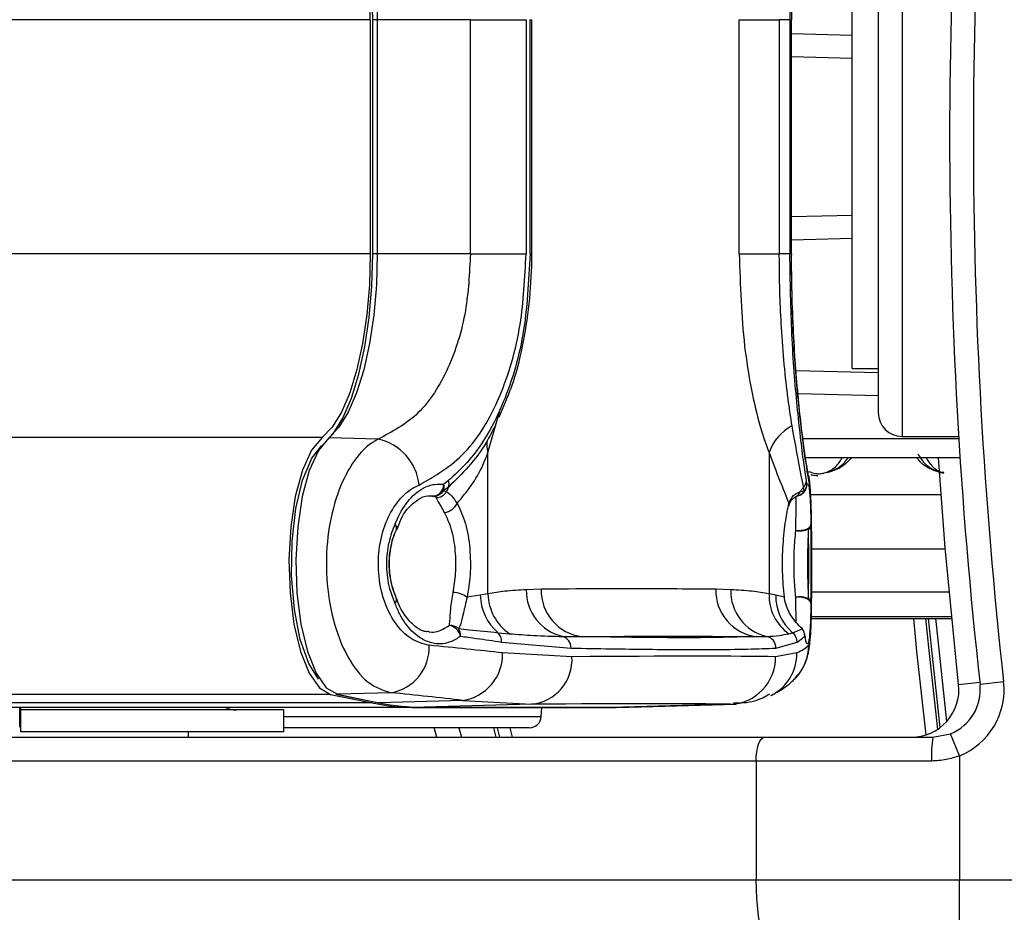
# Model space of a CAD drawing. Header units: millimetres. Extents: x 20 to 26560, y 40 to 18133.
# Tile 59 of 97: x 8870 to 8953, y 13199 to 13274. Entities that reach past the tile are written whole.
import ezdxf

# ---------------------------------------------------------------- set-up
doc = ezdxf.new("R2010")
doc.units = ezdxf.units.MM
doc.header["$LTSCALE"] = 2
doc.layers.add('COMPONENT_GEOMETRY', color=7, linetype='Continuous')
doc.styles.add('SLDTEXTSTYLE0', font='TXT', dxfattribs={"width": 0.75})
doc.dimstyles.new('SLDDIMSTYLE0', dxfattribs={"dimtxt": 150, "dimasz": 6.604, "dimexe": 0, "dimexo": 0.0625, "dimgap": 37.5, "dimtad": 0, "dimtih": 1, "dimtoh": 1, "dimdec": 1, "dimrnd": 1e-09, "dimzin": 12, "dimdsep": 46, "dimtxsty": 'SLDTEXTSTYLE0', "dimsah": 1, "dimcen": 0.09, "dimadec": 0, "dimazin": 3, "dimtfac": 1, "dimtdec": 1, "dimtofl": 0, "dimtmove": 0, "dimatfit": 3, "dimfxl": 1, "dimfrac": 2, "dimtolj": 1, "dimtzin": 12, "dimarcsym": 0})
doc.dimstyles.new('SLDDIMSTYLE1', dxfattribs={"dimtxt": 150, "dimasz": 6.604, "dimexe": 0, "dimexo": 0.0625, "dimgap": 37.5, "dimtad": 0, "dimtih": 1, "dimtoh": 1, "dimdec": 0, "dimrnd": 1e-09, "dimzin": 12, "dimdsep": 46, "dimtxsty": 'SLDTEXTSTYLE0', "dimsah": 1, "dimcen": 0.09, "dimadec": 0, "dimazin": 3, "dimtfac": 1, "dimtdec": 0, "dimtofl": 0, "dimtmove": 0, "dimatfit": 3, "dimfxl": 1, "dimfrac": 2, "dimtolj": 1, "dimtzin": 12, "dimarcsym": 0})

# ---------------------------------------------------------------- blocks, each defined once
blk = doc.blocks.new('_D')
at = {"layer": 'COMPONENT_GEOMETRY', "color": 7}
for p, q in [((1221.17, 13261.892), (1221.17, 8705.454)), ((9098.46, 12624.404), (9098.46, 8705.454)), ((4748.878, 8927.846), (4703.174, 8927.846)), ((4703.174, 8927.846), (4703.174, 8689.721)), ((5570.753, 8927.846), (5616.456, 8927.846)), ((5616.456, 8927.846), (5616.456, 8689.721)), ((1221.17, 8711.804), (4627.031, 8711.804)), ((9098.46, 8711.804), (5692.599, 8711.804)), ((4703.174, 8689.721), (4748.878, 8689.721)), ((5616.456, 8689.721), (5570.753, 8689.721))]:
    blk.add_line(p, q, dxfattribs=at)
for points in [[(1221.17, 8711.804), (1227.774, 8710.788), (1227.774, 8712.82)], [(9098.46, 8711.804), (9091.856, 8712.82), (9091.856, 8710.788)]]:
    blk.add_solid(points, dxfattribs=at)
at = {"layer": 'COMPONENT_GEOMETRY', "color": 7, "char_height": 150, "attachment_point": 1, "style": 'SLDTEXTSTYLE0'}
for s, insert in [('12\'11.06"', (4748.878, 8883.081)), ('3938.6mm', (4667.523, 8658.654))]:
    blk.add_mtext(s, dxfattribs=dict(at, insert=insert))
blk = doc.blocks.new('_D_1')
at = {"layer": 'COMPONENT_GEOMETRY', "color": 7}
for p, q in [((8687.523, 18132.791), (8641.82, 18132.791)), ((8641.82, 18132.791), (8641.82, 17894.666)), ((9509.398, 18132.791), (9555.101, 18132.791)), ((9555.101, 18132.791), (9555.101, 17894.666)), ((1221.17, 13266.972), (1221.17, 17923.099)), ((16975.751, 13266.972), (16975.751, 17923.099)), ((1221.17, 17916.749), (8565.677, 17916.749)), ((16975.751, 17916.749), (9631.244, 17916.749)), ((8641.82, 17894.666), (8687.523, 17894.666)), ((9555.101, 17894.666), (9509.398, 17894.666))]:
    blk.add_line(p, q, dxfattribs=at)
for points in [[(1221.17, 17916.749), (1227.774, 17915.733), (1227.774, 17917.765)], [(16975.751, 17916.749), (16969.147, 17917.765), (16969.147, 17915.733)]]:
    blk.add_solid(points, dxfattribs=at)
at = {"layer": 'COMPONENT_GEOMETRY', "color": 7, "char_height": 150, "attachment_point": 1, "style": 'SLDTEXTSTYLE0'}
for s, insert in [('25\'10.13"', (8687.523, 18088.026)), ('7877mm', (8689.294, 17863.599))]:
    blk.add_mtext(s, dxfattribs=dict(at, insert=insert))

msp = doc.modelspace()

# ---------------------------------------------------------------- linework, layer by layer
at = {"color": 8, "linetype": 'Continuous', "lineweight": 25}
for p, q in [((8944.06, 13289.632), (8944.06, 13239.232)), ((8899.35, 13274.28), (8829.57, 13274.28)), ((8899.934, 13274.28), (8899.525, 13274.28)), ((8934.771, 13274.28), (8934.729, 13274.28)), ((8934.772, 13273.123), (8939.86, 13272.99)), ((8939.86, 13255.874), (8934.772, 13255.741)), ((8899.35, 13254.585), (8829.57, 13254.585)), ((8899.934, 13254.585), (8899.525, 13254.585)), ((8935.15, 13244.789), (8942.06, 13244.609)), ((8909.247, 13237.871), (8910.286, 13241.58)), ((8895.296, 13239.132), (7110.667, 13239.132)), ((8936.364, 13234.356), (8947.349, 13234.356)), ((8936.442, 13229.781), (8947.706, 13229.781)), ((8936.436, 13226.171), (8948.024, 13226.171)), ((8936.406, 13223.917), (8948.238, 13223.917)), ((8948.224, 13224.061), (8936.409, 13224.061)), ((8948.818, 13218.375), (8950.596, 13218.573)), ((8896.009, 13217.535), (7125.246, 13217.535)), ((8929.605, 13216.699), (8929.883, 13216.75)), ((8892.078, 13215.68), (8913.729, 13215.68)), ((8909.698, 13214.732), (8909.91, 13213.932)), ((8910.249, 13213.932), (8910.036, 13214.732)), ((8911.071, 13214.732), (8911.285, 13213.932))]:
    msp.add_line(p, q, dxfattribs=at)
at = {"color": 7, "linetype": 'Continuous', "lineweight": 25}
for p, q in [((8942.06, 13287.632), (8942.06, 13241.232)), ((8939.86, 13244.932), (8939.86, 13283.932)), ((8934.783, 13274.279), (8934.785, 13275.092)), ((8899.35, 13274.28), (8899.35, 13254.585)), ((8899.525, 13274.28), (8899.525, 13254.585)), ((8907.768, 13274.28), (8899.934, 13274.28)), ((8899.934, 13274.28), (8899.934, 13254.585)), ((8907.768, 13274.28), (8912.444, 13274.28)), ((8907.768, 13254.585), (8907.768, 13274.28)), ((8912.444, 13274.28), (8912.444, 13254.585)), ((8912.784, 13254.585), (8912.784, 13274.28)), ((8912.784, 13274.28), (8912.93, 13274.28)), ((8912.93, 13254.585), (8912.93, 13274.28)), ((8930.376, 13254.585), (8930.376, 13274.28)), ((8930.376, 13274.28), (8933.742, 13274.28)), ((8933.742, 13274.28), (8933.742, 13254.585)), ((8934.633, 13274.28), (8933.742, 13274.28)), ((8934.633, 13274.28), (8934.633, 13254.585)), ((8934.729, 13254.585), (8934.729, 13274.28)), ((8934.772, 13254.585), (8934.772, 13274.28)), ((8939.86, 13271.013), (8934.772, 13271.146)), ((8934.772, 13257.718), (8939.86, 13257.851)), ((8907.768, 13254.585), (8899.934, 13254.585)), ((8907.768, 13254.585), (8912.444, 13254.585)), ((8912.784, 13254.585), (8912.93, 13254.585)), ((8930.376, 13254.585), (8933.742, 13254.585)), ((8934.633, 13254.585), (8933.742, 13254.585)), ((8934.772, 13254.585), (8934.729, 13254.585)), ((8939.86, 13244.932), (8942.06, 13244.932)), ((8942.06, 13242.631), (8935.317, 13242.808)), ((8910.195, 13240.844), (8910.739, 13242.191)), ((8900.016, 13239.005), (8895.876, 13239.116)), ((8944.06, 13239.232), (8948.824, 13239.232)), ((8948.837, 13239.032), (8935.626, 13239.032)), ((8909.247, 13226.001), (8909.247, 13237.871)), ((8932.877, 13237.871), (8932.877, 13226.001)), ((8948.938, 13237.432), (8935.859, 13237.432)), ((8905.933, 13235.522), (8905.531, 13235.207)), ((8936.068, 13235.207), (8936.019, 13235.523)), ((8904.714, 13234.212), (8904.316, 13234.207)), ((8904.882, 13234.084), (8904.714, 13234.212)), ((8905.915, 13234.963), (8905.509, 13234.65)), ((8905.509, 13234.65), (8905.766, 13234.591)), ((8935.503, 13234.591), (8935.845, 13234.65)), ((8935.845, 13234.65), (8935.783, 13234.963)), ((8901.616, 13231.426), (8901.886, 13232.17)), ((8901.566, 13231.452), (8901.554, 13231.4)), ((8908.6, 13225.871), (8907.488, 13225.698)), ((8909.247, 13226.001), (8908.6, 13225.871)), ((8913.722, 13226.377), (8912.463, 13226.334)), ((8929.66, 13226.334), (8928.401, 13226.377)), ((8933.449, 13225.871), (8932.877, 13226.001)), ((8934.167, 13225.698), (8933.449, 13225.871)), ((8901.569, 13225.556), (8901.557, 13225.608)), ((8936.406, 13223.916), (8948.238, 13223.916)), ((8910.094, 13222.725), (8911.063, 13222.637)), ((8934.534, 13222.637), (8934.856, 13222.725)), ((8910.383, 13221.939), (8916.229, 13221.428)), ((8933.462, 13221.428), (8935.246, 13221.939)), ((8916.307, 13220.698), (8910.477, 13221.023)), ((8935.225, 13221.023), (8933.432, 13220.698)), ((8952.606, 13218.596), (8950.618, 13218.375)), ((8901.095, 13217.676), (8896.588, 13217.551)), ((8899.496, 13216.822), (7429.561, 13216.822)), ((8896.009, 13217.535), (8899.496, 13216.822)), ((8896.468, 13217.561), (8899.954, 13216.848)), ((8896.588, 13217.551), (8900.075, 13216.838)), ((8907.122, 13217.034), (8900.075, 13216.838)), ((8907.122, 13217.034), (8912.903, 13216.699)), ((8903.314, 13216.432), (7451.502, 13216.432)), ((8869.873, 13214.78), (8869.873, 13216.432)), ((8892.078, 13216.232), (8869.973, 13216.232)), ((8869.973, 13214.382), (8869.973, 13216.232)), ((8892.078, 13214.382), (8892.078, 13216.232)), ((8903.314, 13216.432), (8920.016, 13216.432)), ((8903.878, 13216.448), (8920.579, 13216.448)), ((8903.878, 13216.448), (8903.893, 13216.448)), ((8912.903, 13216.699), (8903.893, 13216.448)), ((8903.893, 13216.448), (8920.594, 13216.448)), ((8913.729, 13215.68), (8913.769, 13216.432)), ((8920.579, 13216.448), (8920.594, 13216.448)), ((8929.605, 13216.699), (8920.594, 13216.448)), ((8921.116, 13216.456), (8930.126, 13216.707)), ((8869.873, 13214.78), (8869.973, 13214.937)), ((8892.078, 13214.382), (8869.973, 13214.382)), ((8884.078, 13213.932), (8884.078, 13214.382)), ((8884.078, 13213.932), (8884.078, 13214.382)), ((8912.731, 13214.732), (8892.078, 13214.732)), ((8904.941, 13213.932), (8904.734, 13214.732)), ((8906.8, 13214.732), (8907.009, 13213.932)), ((8909.697, 13214.732), (8909.91, 13213.932)), ((8847.661, 13213.932), (8932.477, 13213.932)), ((8932.477, 13213.932), (8946.642, 13213.932)), ((8946.642, 13213.932), (8948.144, 13214.224)), ((8948.894, 13212.371), (8948.144, 13214.224)), ((8931.793, 13211.932), (8846.977, 13211.932)), ((8931.793, 13211.932), (8931.793, 13201.932)), ((8946.549, 13211.932), (8931.793, 13211.932)), ((8948.894, 13212.371), (8948.894, 13201.932)), ((8846.977, 13201.932), (8931.793, 13201.932)), ((8931.793, 13201.932), (8948.894, 13201.932)), ((8948.894, 13193.932), (8948.894, 13201.932)), ((8948.894, 13201.932), (8968.71, 13201.932))]:
    msp.add_line(p, q, dxfattribs=at)
at = {"color": 7, "linetype": 'Continuous', "lineweight": 25, "flags": 128}
for points in [[(8899.35, 13274.28), (8899.277, 13276.885), (8899.06, 13279.421), (8898.704, 13281.819), (8898.22, 13284.017), (8897.62, 13285.954), (8896.919, 13287.58), (8896.138, 13288.851), (8895.296, 13289.732)], [(8899.561, 13274.28), (8899.485, 13276.985), (8899.26, 13279.619), (8898.89, 13282.11), (8898.387, 13284.392), (8897.764, 13286.404), (8897.037, 13288.092), (8896.225, 13289.412), (8895.351, 13290.327)], [(8895.876, 13289.748), (8896.719, 13288.865), (8897.501, 13287.593), (8898.202, 13285.966), (8898.803, 13284.027), (8899.288, 13281.827), (8899.644, 13279.426), (8899.861, 13276.888), (8899.934, 13274.28)], [(8899.35, 13254.585), (8899.277, 13251.979), (8899.06, 13249.443), (8898.704, 13247.045), (8898.22, 13244.847), (8897.62, 13242.91), (8896.919, 13241.284), (8896.138, 13240.013), (8895.296, 13239.132)], [(8895.351, 13238.537), (8896.225, 13239.453), (8897.037, 13240.772), (8897.764, 13242.461), (8898.387, 13244.473), (8898.89, 13246.754), (8899.26, 13249.245), (8899.485, 13251.879), (8899.561, 13254.585)], [(8899.934, 13254.585), (8899.861, 13251.977), (8899.644, 13249.438), (8899.288, 13247.037), (8898.803, 13244.838), (8898.202, 13242.898), (8897.501, 13241.271), (8896.719, 13239.999), (8895.876, 13239.116)], [(8895.296, 13239.132), (8894.41, 13238.067), (8893.644, 13236.381), (8893.049, 13234.185), (8892.663, 13231.621), (8892.511, 13228.854), (8892.603, 13226.065), (8892.933, 13223.435), (8893.48, 13221.133), (8894.208, 13219.311), (8895.069, 13218.085), (8896.009, 13217.535)], [(8895.876, 13239.116), (8894.991, 13238.053), (8894.226, 13236.37), (8893.632, 13234.177), (8893.247, 13231.616), (8893.095, 13228.854), (8893.187, 13226.069), (8893.516, 13223.442), (8894.062, 13221.144), (8894.789, 13219.324), (8895.65, 13218.1), (8896.588, 13217.551)], [(8895.005, 13218.806), (8894.174, 13220.128), (8893.461, 13222.157), (8892.969, 13224.683), (8892.736, 13227.51), (8892.78, 13230.415), (8893.098, 13233.171), (8893.665, 13235.56), (8894.436, 13237.397), (8895.265, 13238.466)], [(8948.818, 13218.375), (8947.7, 13229.858), (8947.138, 13237.432)], [(8936.197, 13235.943), (8936.214, 13235.852), (8936.273, 13235.143)], [(8936.398, 13231.811), (8936.367, 13231.696), (8936.286, 13231.587), (8936.159, 13231.489), (8935.992, 13231.408), (8935.795, 13231.347), (8935.577, 13231.311), (8935.351, 13231.301), (8935.126, 13231.317)], [(8936.398, 13225.204), (8936.367, 13225.32), (8936.286, 13225.429), (8936.159, 13225.527), (8935.992, 13225.608), (8935.795, 13225.668), (8935.577, 13225.705), (8935.351, 13225.715), (8935.126, 13225.699)], [(8946.045, 13223.916), (8946.311, 13221.232), (8947.045, 13214.593)], [(8935.655, 13223.066), (8935.604, 13223.131), (8935.563, 13223.173)], [(8935.883, 13222.437), (8935.874, 13222.598), (8935.87, 13222.617)], [(8896.468, 13217.561), (8896.476, 13217.56), (8896.588, 13217.551)], [(8899.954, 13216.848), (8899.963, 13216.847), (8900.075, 13216.838)], [(8920.827, 13216.45), (8920.493, 13216.438), (8920.016, 13216.432)], [(8920.594, 13216.448), (8921.072, 13216.454), (8921.116, 13216.456)], [(8931.793, 13211.932), (8931.806, 13212.322), (8931.845, 13212.697), (8931.908, 13213.043), (8931.994, 13213.346), (8932.097, 13213.595), (8932.215, 13213.78), (8932.344, 13213.894), (8932.477, 13213.932)], [(8934.529, 13193.932), (8933.996, 13194.086), (8933.482, 13194.541), (8933.009, 13195.28), (8932.595, 13196.275), (8932.254, 13197.488), (8932.001, 13198.871), (8931.846, 13200.371), (8931.793, 13201.932)]]:
    msp.add_lwpolyline(points, dxfattribs=at)
at = {"color": 8, "linetype": 'Continuous', "lineweight": 25, "flags": 128}
for points in [[(8901.426, 13231.811), (8901.526, 13231.696), (8901.581, 13231.586), (8901.587, 13231.489), (8901.58, 13231.465)], [(8901.582, 13225.546), (8901.59, 13225.519), (8901.584, 13225.421), (8901.529, 13225.312), (8901.429, 13225.196)], [(8946.093, 13214.133), (8945.317, 13221.13), (8945.041, 13223.916)], [(8947.275, 13214.757), (8946.527, 13221.564), (8946.294, 13223.916)], [(8946.881, 13223.916), (8947.059, 13222.117), (8947.806, 13215.246)]]:
    msp.add_lwpolyline(points, dxfattribs=at)
at = {"color": 7, "linetype": 'Continuous', "lineweight": 25}
for centre, radius, start, end in [((9364.06, 13264.432), 416, 173.64351, 186.35649), ((9364.06, 13264.432), 414, 173.64351, 186.35649), ((8944.06, 13241.232), 2, 180, 270), ((8936.779, 13236.491), 4.14, 118.31304, 160.5252), ((8899.055, 13234.685), 4.426, 5.94116, 77.45029), ((8904.545, 13235.184), 0.986, 279.88504, 1.35923), ((8904.69, 13234.962), 0.876, 339.17101, 16.25751), ((8905.13, 13235.268), 0.842, 338.76078, 17.58797), ((8935.142, 13235.563), 0.878, 316.94125, 357.38082), ((8935.177, 13235.242), 0.892, 318.45893, 357.76487), ((8904.688, 13235.2), 0.988, 271.53546, 326.20828), ((8904.875, 13235.121), 1.037, 270.38884, 329.24357), ((8908.606, 13233.673), 2.984, 154.38713, 162.0789), ((8935.071, 13235.207), 1, 282.95219, 320.51791), ((8938.857, 13232.358), 4.029, 139.71001, 146.33721), ((8905.438, 13234.191), 1.357, 276.23586, 334.1316), ((8901.065, 13231.464), 0.501, 358.66859, 43.98294), ((8935.905, 13231.857), 0.496, 305.32924, 354.73485), ((8900.642, 13231.811), 1, 335.72459, 339.73907), ((8935.477, 13232.813), 1.536, 256.80001, 297.70529), ((8906.274, 13224.142), 1.973, 52.02746, 89.06295), ((8912.819, 13225.948), 4.22, 181.04302, 229.78363), ((8913.409, 13226.076), 4.163, 181.03586, 235.70069), ((8916.44, 13226.281), 3.978, 179.23476, 256.73913), ((8917.637, 13226.279), 3.916, 178.56575, 262.97168), ((8932.305, 13226.268), 3.905, 178.40394, 262.97997), ((8933.567, 13226.213), 3.909, 178.2324, 256.70766), ((8936.823, 13225.855), 3.949, 177.8772, 234.5742), ((8937.428, 13225.764), 3.981, 178.45717, 229.75024), ((8901.067, 13225.544), 0.502, 316.10727, 1.38942), ((8900.645, 13225.196), 1, 20.32361, 24.33157), ((8935.477, 13224.204), 1.536, 62.30516, 103.2225), ((8935.904, 13225.159), 0.496, 5.25388, 54.63986), ((8906.049, 13222.229), 1.109, 48.98886, 93.12821), ((8905.734, 13222.126), 1.237, 14.54566, 78.09543), ((8905.833, 13222.502), 1.099, 356.59944, 30.85354), ((8909.357, 13222.008), 1.028, 356.13752, 44.21336), ((8934.237, 13221.928), 1.009, 0.61347, 52.18483), ((8934.887, 13222.437), 1, 10.39186, 47.41759), ((8934.88, 13222.429), 1.003, 0.4344, 39.39471), ((8915.261, 13221.477), 0.97, 357.10208, 74.02459), ((8932.465, 13221.433), 0.998, 359.73441, 78.21804), ((8900.432, 13221.488), 3.869, 279.86918, 2.62259), ((8906.576, 13220.898), 3.903, 278.04113, 1.83104), ((8912.531, 13220.464), 3.783, 275.64756, 3.54793), ((8929.463, 13220.666), 3.969, 272.05263, 0.46411), ((8946.642, 13217.932), 6, 292.04166, 6.35649), ((8944.842, 13217.932), 4, 270, 6.35649), ((8946.642, 13217.932), 4, 292.04166, 6.35649), ((8903.328, 13235.462), 19.03, 258.38396, 269.95816), ((8903.906, 13235.476), 19.028, 258.38396, 269.95816), ((8888.078, 13218.232), 2, 244.15807, 270), ((8912.731, 13215.732), 1, 270, 357), ((8957.278, 13212.431), 10.741, 171.96611, 182.66233)]:
    msp.add_arc(centre, radius, start, end, dxfattribs=at)
at = {"color": 8, "linetype": 'Continuous', "lineweight": 25}
for centre, radius, start, end in [((8911.472, 13238.563), 2.33, 171.19367, 197.26295), ((8935.078, 13235.201), 0.99, 320.06164, 0.3688), ((8934.764, 13234.869), 0.79, 296.2263, 339.39636), ((8935.093, 13235.069), 0.861, 283.58106, 330.86153), ((8931.267, 13220.981), 3.958, 296.43999, 0.59533), ((8932.22, 13221.65), 3.98, 316.89073, 0.21465)]:
    msp.add_arc(centre, radius, start, end, dxfattribs=at)
at = {"color": 7, "linetype": 'Continuous', "lineweight": 25}
for centre, major_axis, ratio, start_param, end_param in [((8774.66, 13214.518), (161.8, 0.118), 0.072841, 0.574545, 0.641416), ((8774.66, 13214.518), (161.799, 7.69), 0.055202, 6.156922, 6.223793), ((8774.66, 13216.616), (161.8, 3.883), 0.008731, 0.193579, 0.50424), ((8774.663, 13210.529), (157.8, 0.118), 0.074688, 0.574543, 0.641413), ((8774.759, 13212.617), (157.8, 3.883), 0.008952, 0.193568, 0.504229)]:
    msp.add_ellipse(centre, major_axis=major_axis, ratio=ratio, start_param=start_param, end_param=end_param, dxfattribs=at)
for points, knots in [([(8936.019, 13293.342), (8935.947, 13292.86), (8935.71, 13291.278), (8935.234, 13287.345), (8934.739, 13281.189), (8934.668, 13276.581), (8934.633, 13274.28)], [0, 0, 0, 0, 0.129083, 0.424338, 0.712561, 1, 1, 1, 1]), ([(8907.768, 13254.585), (8907.686, 13252.971), (8907.512, 13249.532), (8906.006, 13244.77), (8903.513, 13240.846), (8901.185, 13239.62), (8900.016, 13239.005)], [0, 0, 0, 0, 0.223488, 0.476086, 0.737075, 1, 1, 1, 1]), ([(8903.457, 13235.143), (8904.802, 13235.915), (8907.484, 13237.454), (8910.377, 13242.342), (8912.142, 13248.28), (8912.348, 13252.572), (8912.444, 13254.585)], [0, 0, 0, 0, 0.263204, 0.524727, 0.777185, 1, 1, 1, 1]), ([(8912.784, 13254.585), (8912.666, 13252.284), (8912.43, 13247.675), (8910.534, 13241.518), (8908.196, 13237.586), (8906.461, 13236.003), (8905.933, 13235.522)], [0, 0, 0, 0, 0.2874244, 0.5757206, 0.870977, 1, 1, 1, 1]), ([(8910.739, 13242.191), (8910.914, 13242.604), (8911.511, 13244.014), (8912.19, 13246.774), (8912.76, 13250.336), (8912.93, 13252.996), (8912.928, 13254.418), (8912.927, 13254.615)], [0, 0, 0, 0, 0.116561, 0.399143, 0.678561, 0.955462, 1, 1, 1, 1]), ([(8930.376, 13254.585), (8930.46, 13251.947), (8930.586, 13248.004), (8931.355, 13243.204), (8932.051, 13240.169), (8932.63, 13238.557), (8932.877, 13237.871)], [0, 0, 0, 0, 0.419372, 0.626845, 0.841167, 1, 1, 1, 1]), ([(8934.816, 13240.135), (8934.717, 13240.768), (8934.356, 13243.075), (8933.915, 13247.632), (8933.749, 13252.061), (8933.743, 13254.284), (8933.742, 13254.585)], [0, 0, 0, 0, 0.159037, 0.579884, 0.943274, 1, 1, 1, 1]), ([(8936.019, 13235.523), (8935.947, 13236.004), (8935.71, 13237.586), (8935.234, 13241.519), (8934.739, 13247.675), (8934.668, 13252.284), (8934.633, 13254.585)], [0, 0, 0, 0, 0.129083, 0.424338, 0.712561, 1, 1, 1, 1]), ([(8934.729, 13254.585), (8934.763, 13252.36), (8934.831, 13247.899), (8935.303, 13242.008), (8935.874, 13237.363), (8936.139, 13235.889), (8936.273, 13235.143)], [0, 0, 0, 0, 0.246039, 0.493344, 0.74369, 1, 1, 1, 1]), ([(8936.199, 13235.943), (8936.185, 13236.014), (8936.135, 13236.267), (8935.98, 13237.2), (8935.749, 13238.812), (8935.479, 13241.038), (8935.219, 13243.706), (8934.995, 13246.733), (8934.842, 13250), (8934.768, 13252.67), (8934.78, 13254.204), (8934.782, 13254.596)], [0, 0, 0, 0, 0.046093, 0.162797, 0.293907, 0.427701, 0.561238, 0.693038, 0.824661, 0.955201, 1, 1, 1, 1]), ([(8909.844, 13240.135), (8909.607, 13239.661), (8908.544, 13237.531), (8907.065, 13236.086), (8905.915, 13234.963)], [0, 0, 0, 0, 0.222458, 1, 1, 1, 1]), ([(8935.783, 13234.963), (8935.721, 13235.275), (8935.461, 13236.582), (8935.095, 13238.6), (8934.816, 13240.135)], [0, 0, 0, 0, 0.238761, 1, 1, 1, 1]), ([(8900.016, 13239.005), (8899.763, 13238.857), (8898.911, 13238.358), (8897.602, 13236.793), (8896.384, 13234.071), (8895.688, 13230.794), (8895.591, 13227.212), (8896.161, 13223.629), (8897.389, 13220.546), (8899.116, 13218.311), (8900.436, 13217.887), (8901.095, 13217.676)], [0, 0, 0, 0, 0.049826, 0.167561, 0.280578, 0.391781, 0.505299, 0.624319, 0.748663, 0.874604, 1, 1, 1, 1]), ([(8906.659, 13233.599), (8907.457, 13234.574), (8908.464, 13235.805), (8909.112, 13237.516), (8909.247, 13237.871)], [0, 0, 0, 0, 0.79237, 1, 1, 1, 1]), ([(8932.877, 13237.871), (8933.179, 13237.068), (8933.791, 13235.438), (8934.315, 13234.195), (8934.541, 13233.618), (8934.548, 13233.599)], [0, 0, 0, 0, 0.484656, 0.983086, 1, 1, 1, 1]), ([(8945.379, 13237.777), (8945.582, 13237.451), (8945.922, 13236.904), (8946.713, 13236.409), (8947.26, 13236.193), (8947.525, 13236.17), (8947.572, 13236.165)], [0, 0, 0, 0, 0.4569207, 0.7678674, 0.9591521, 1, 1, 1, 1]), ([(8937.756, 13236.2), (8937.822, 13236.218), (8938.144, 13236.304), (8938.835, 13236.648), (8939.32, 13237.088), (8939.51, 13237.421), (8939.516, 13237.432)], [0, 0, 0, 0, 0.081369, 0.39528, 0.980228, 1, 1, 1, 1]), ([(8936.444, 13227.96), (8936.444, 13228.373), (8936.446, 13229.469), (8936.437, 13231.231), (8936.422, 13233.029), (8936.342, 13234.612), (8936.354, 13235.294), (8936.204, 13235.89), (8936.197, 13235.918)], [0, 0, 0, 0, 0.121879, 0.322928, 0.527361, 0.742931, 0.988085, 1, 1, 1, 1]), ([(8936.385, 13236.032), (8936.401, 13236.025), (8936.576, 13235.953), (8936.785, 13235.954), (8936.973, 13235.955)], [0, 0, 0, 0, 0.093495, 1, 1, 1, 1]), ([(8904.297, 13221.665), (8903.785, 13221.795), (8902.762, 13222.056), (8901.408, 13223.452), (8900.432, 13225.4), (8899.973, 13227.681), (8900.052, 13229.966), (8900.609, 13232.047), (8901.574, 13233.764), (8902.597, 13234.74), (8903.259, 13235.05), (8903.457, 13235.143)], [0, 0, 0, 0, 0.128283, 0.255896, 0.379754, 0.496488, 0.607307, 0.716724, 0.829647, 0.949094, 1, 1, 1, 1]), ([(8901.426, 13231.811), (8901.45, 13231.875), (8901.734, 13232.621), (8902.461, 13233.872), (8903.635, 13234.865), (8904.688, 13235.251), (8905.268, 13235.221), (8905.531, 13235.207)], [0, 0, 0, 0, 0.028104, 0.329399, 0.630932, 0.832233, 1, 1, 1, 1]), ([(8936.068, 13235.207), (8936.079, 13235.217), (8936.146, 13235.279), (8936.232, 13235.051), (8936.321, 13234.225), (8936.371, 13233.177), (8936.391, 13232.183), (8936.398, 13231.811)], [0, 0, 0, 0, 0.0593706, 0.3680672, 0.5479943, 0.8310131, 1, 1, 1, 1]), ([(8936.273, 13235.143), (8936.308, 13234.868), (8936.377, 13234.319), (8936.424, 13232.584), (8936.443, 13230.431), (8936.446, 13228.112), (8936.439, 13225.916), (8936.416, 13224.005), (8936.362, 13222.539), (8936.285, 13221.822), (8936.22, 13221.702), (8936.2, 13221.665)], [0, 0, 0, 0, 0.1262227, 0.2516308, 0.3718255, 0.4850058, 0.594424, 0.7051569, 0.8213241, 0.9443859, 1, 1, 1, 1]), ([(8901.886, 13232.17), (8901.886, 13232.17), (8902.077, 13232.696), (8902.692, 13233.414), (8903.586, 13234.122), (8904.219, 13234.289), (8904.564, 13234.201), (8904.643, 13234.182)], [0, 0, 0, 0, 0.0001933, 0.2949897, 0.5957935, 0.9080926, 1, 1, 1, 1]), ([(8905.766, 13234.591), (8905.943, 13234.458), (8906.194, 13234.269), (8906.552, 13233.754), (8906.659, 13233.599)], [0, 0, 0, 0, 0.700505, 1, 1, 1, 1]), ([(8934.548, 13233.599), (8934.666, 13233.847), (8934.899, 13234.34), (8935.303, 13234.508), (8935.503, 13234.591)], [0, 0, 0, 0, 0.50292, 1, 1, 1, 1]), ([(8934.551, 13233.37), (8934.559, 13233.416), (8934.613, 13233.73), (8934.874, 13234.025), (8935.062, 13234.114), (8935.118, 13234.141)], [0, 0, 0, 0, 0.1062336, 0.7346979, 1, 1, 1, 1]), ([(8935.078, 13234.139), (8935.134, 13234.168), (8935.229, 13234.217), (8935.252, 13234.22), (8935.261, 13234.221)], [0, 0, 0, 0, 0.582062, 1, 1, 1, 1]), ([(8935.835, 13234.566), (8935.83, 13234.559), (8935.796, 13234.51), (8935.69, 13234.398), (8935.563, 13234.354), (8935.534, 13234.344)], [0, 0, 0, 0, 0.121636, 0.799223, 1, 1, 1, 1]), ([(8905.586, 13232.842), (8905.485, 13233.021), (8905.164, 13233.595), (8904.997, 13233.885), (8904.882, 13234.084)], [0, 0, 0, 0, 0.311755, 1, 1, 1, 1]), ([(8906.659, 13233.599), (8906.913, 13233.061), (8907.418, 13231.988), (8907.759, 13229.825), (8907.805, 13227.63), (8907.589, 13226.312), (8907.488, 13225.698)], [0, 0, 0, 0, 0.259902, 0.517867, 0.775557, 1, 1, 1, 1]), ([(8934.167, 13225.698), (8934.105, 13226.41), (8933.981, 13227.833), (8934.033, 13230.131), (8934.247, 13232.156), (8934.453, 13233.142), (8934.548, 13233.599)], [0, 0, 0, 0, 0.258525, 0.516611, 0.775905, 1, 1, 1, 1]), ([(8906.306, 13226.115), (8906.393, 13226.638), (8906.58, 13227.763), (8906.539, 13229.627), (8906.249, 13231.465), (8905.807, 13232.383), (8905.586, 13232.842)], [0, 0, 0, 0, 0.224822, 0.483445, 0.741569, 1, 1, 1, 1]), ([(8901.426, 13231.811), (8901.405, 13231.768), (8901.162, 13231.248), (8900.802, 13230.108), (8900.65, 13228.267), (8900.878, 13226.538), (8901.263, 13225.601), (8901.429, 13225.196)], [0, 0, 0, 0, 0.023022, 0.27511, 0.528003, 0.796138, 1, 1, 1, 1]), ([(8936.398, 13225.204), (8936.405, 13225.601), (8936.421, 13226.53), (8936.428, 13228.25), (8936.423, 13230.098), (8936.41, 13231.244), (8936.399, 13231.767), (8936.398, 13231.811)], [0, 0, 0, 0, 0.199795, 0.468728, 0.722945, 0.976363, 1, 1, 1, 1]), ([(8901.566, 13231.452), (8901.535, 13231.384), (8901.283, 13230.836), (8900.958, 13229.682), (8900.895, 13227.981), (8901.142, 13226.574), (8901.447, 13225.846), (8901.569, 13225.556)], [0, 0, 0, 0, 0.040118, 0.323375, 0.584277, 0.834681, 1, 1, 1, 1]), ([(8901.569, 13225.556), (8901.359, 13226.133), (8900.942, 13227.28), (8900.905, 13229.22), (8901.209, 13230.61), (8901.498, 13231.292), (8901.566, 13231.452)], [0, 0, 0, 0, 0.310149, 0.616148, 0.909857, 1, 1, 1, 1]), ([(8935.126, 13225.699), (8935.11, 13225.851), (8935.041, 13226.499), (8934.969, 13227.824), (8934.978, 13229.676), (8935.076, 13230.768), (8935.126, 13231.317)], [0, 0, 0, 0, 0.089932, 0.383867, 0.69008, 1, 1, 1, 1]), ([(8936.191, 13231.452), (8936.165, 13230.876), (8936.113, 13229.731), (8936.108, 13227.792), (8936.147, 13226.403), (8936.183, 13225.723), (8936.191, 13225.564)], [0, 0, 0, 0, 0.309754, 0.61629, 0.910258, 1, 1, 1, 1]), ([(8936.191, 13225.564), (8936.199, 13226.009), (8936.215, 13226.933), (8936.219, 13228.575), (8936.214, 13230.17), (8936.199, 13231.036), (8936.191, 13231.452)], [0, 0, 0, 0, 0.248204, 0.515153, 0.766575, 1, 1, 1, 1]), ([(8935.067, 13218.903), (8935.231, 13219.077), (8935.591, 13219.459), (8935.927, 13220.132), (8936.137, 13220.761), (8936.255, 13221.356), (8936.343, 13222.13), (8936.4, 13223.292), (8936.432, 13225.085), (8936.443, 13226.679), (8936.444, 13227.682), (8936.444, 13227.96)], [0, 0, 0, 0, 0.060707, 0.133452, 0.197165, 0.262186, 0.368037, 0.576977, 0.749928, 0.930939, 1, 1, 1, 1]), ([(8905.989, 13223.336), (8906.009, 13223.449), (8906.075, 13223.812), (8906.081, 13224.674), (8906.23, 13225.631), (8906.306, 13226.115)], [0, 0, 0, 0, 0.181902, 0.586109, 1, 1, 1, 1]), ([(8912.463, 13226.334), (8911.863, 13226.302), (8910.791, 13226.244), (8909.719, 13226.076), (8909.247, 13226.001)], [0, 0, 0, 0, 0.558599, 1, 1, 1, 1]), ([(8928.401, 13226.377), (8927.163, 13226.387), (8924.274, 13226.411), (8919.737, 13226.417), (8916.082, 13226.399), (8914.077, 13226.38), (8913.722, 13226.377)], [0, 0, 0, 0, 0.2531884, 0.5902421, 0.9272961, 1, 1, 1, 1]), ([(8932.877, 13226.001), (8932.404, 13226.076), (8931.332, 13226.244), (8930.26, 13226.302), (8929.66, 13226.334)], [0, 0, 0, 0, 0.441401, 1, 1, 1, 1]), ([(8906.931, 13222.437), (8906.791, 13222.336), (8906.221, 13221.924), (8905.273, 13221.695), (8904.015, 13221.948), (8902.844, 13222.742), (8901.933, 13223.981), (8901.552, 13224.899), (8901.429, 13225.196)], [0, 0, 0, 0, 0.075381, 0.307278, 0.457792, 0.683201, 0.897773, 1, 1, 1, 1]), ([(8904.283, 13222.825), (8904.217, 13222.816), (8903.889, 13222.771), (8903.234, 13223.108), (8902.346, 13223.988), (8901.785, 13224.907), (8901.599, 13225.514), (8901.589, 13225.548)], [0, 0, 0, 0, 0.076831, 0.384202, 0.674154, 0.981972, 1, 1, 1, 1]), ([(8907.488, 13225.698), (8907.379, 13225.236), (8907.158, 13224.306), (8906.989, 13223.508), (8906.828, 13223.172), (8906.777, 13223.066)], [0, 0, 0, 0, 0.402486, 0.811277, 1, 1, 1, 1]), ([(8935.655, 13223.066), (8935.335, 13223.386), (8934.759, 13223.96), (8934.281, 13225.019), (8934.183, 13225.601), (8934.167, 13225.698)], [0, 0, 0, 0, 0.5125733, 0.9194907, 1, 1, 1, 1]), ([(8936.398, 13225.204), (8936.397, 13225.105), (8936.383, 13224.325), (8936.343, 13223.066), (8936.256, 13222.099), (8936.136, 13221.703), (8936.011, 13221.826), (8935.917, 13222.277), (8935.883, 13222.437)], [0, 0, 0, 0, 0.0335359, 0.2636153, 0.4938798, 0.6465072, 0.8743739, 1, 1, 1, 1]), ([(8906.777, 13223.066), (8907.079, 13223.033), (8908.229, 13222.907), (8909.302, 13222.803), (8910.094, 13222.725)], [0, 0, 0, 0, 0.261932, 1, 1, 1, 1]), ([(8911.063, 13222.637), (8911.735, 13222.584), (8913.272, 13222.463), (8914.715, 13222.429), (8915.527, 13222.409)], [0, 0, 0, 0, 0.437506, 1, 1, 1, 1]), ([(8932.669, 13222.409), (8933.047, 13222.429), (8933.719, 13222.463), (8934.286, 13222.584), (8934.534, 13222.637)], [0, 0, 0, 0, 0.562494, 1, 1, 1, 1]), ([(8934.856, 13222.725), (8935.105, 13222.812), (8935.408, 13222.917), (8935.618, 13223.043), (8935.655, 13223.066)], [0, 0, 0, 0, 0.8238913, 1, 1, 1, 1]), ([(8935.945, 13222.283), (8935.946, 13222.281), (8935.954, 13222.264), (8935.915, 13222.37), (8935.881, 13222.579), (8935.866, 13222.673)], [0, 0, 0, 0, 0.088766, 0.586898, 1, 1, 1, 1]), ([(8906.931, 13222.437), (8907.38, 13222.373), (8908.557, 13222.206), (8909.685, 13222.041), (8910.383, 13221.939)], [0, 0, 0, 0, 0.381291, 1, 1, 1, 1]), ([(8915.527, 13222.409), (8915.83, 13222.407), (8916.381, 13222.402), (8916.916, 13222.395), (8917.157, 13222.392)], [0, 0, 0, 0, 0.550084, 1, 1, 1, 1]), ([(8917.157, 13222.392), (8917.513, 13222.395), (8919.517, 13222.414), (8923.169, 13222.432), (8927.703, 13222.427), (8930.59, 13222.402), (8931.828, 13222.392)], [0, 0, 0, 0, 0.072703, 0.409757, 0.746813, 1, 1, 1, 1]), ([(8931.828, 13222.392), (8930.382, 13222.355), (8927.753, 13222.287), (8922.531, 13222.307), (8918.769, 13222.366), (8917.157, 13222.392)], [0, 0, 0, 0, 0.411197, 0.74781, 1, 1, 1, 1]), ([(8931.828, 13222.392), (8931.986, 13222.396), (8932.274, 13222.403), (8932.546, 13222.407), (8932.669, 13222.409)], [0, 0, 0, 0, 0.550084, 1, 1, 1, 1]), ([(8935.246, 13221.939), (8935.394, 13222.041), (8935.633, 13222.206), (8935.814, 13222.373), (8935.883, 13222.437)], [0, 0, 0, 0, 0.6183671, 1, 1, 1, 1]), ([(8916.229, 13221.428), (8918.471, 13221.389), (8922.954, 13221.311), (8927.69, 13221.299), (8931.206, 13221.337), (8932.709, 13221.398), (8933.462, 13221.428)], [0, 0, 0, 0, 0.287942, 0.575885, 0.787474, 1, 1, 1, 1]), ([(8933.059, 13217.452), (8933.226, 13217.54), (8933.772, 13217.829), (8934.438, 13218.256), (8934.967, 13218.774), (8935.098, 13218.902)], [0, 0, 0, 0, 0.248139, 0.813928, 1, 1, 1, 1]), ([(8929.898, 13216.828), (8930.112, 13216.823), (8930.912, 13216.805), (8931.967, 13217.006), (8932.742, 13217.457), (8932.933, 13217.568)], [0, 0, 0, 0, 0.215635, 0.806192, 1, 1, 1, 1]), ([(8869.973, 13216.232), (8869.973, 13216.241), (8869.973, 13216.252), (8869.973, 13216.402), (8869.973, 13216.432)], [0, 0, 0, 0, 0.803632, 1, 1, 1, 1]), ([(8948.894, 13212.371), (8948.52, 13212.245), (8947.759, 13211.989), (8946.957, 13211.951), (8946.549, 13211.932)], [0, 0, 0, 0, 0.491209, 1, 1, 1, 1])]:
    msp.add_open_spline(points, degree=3, knots=knots, dxfattribs=at)
at = {"color": 8, "linetype": 'Continuous', "lineweight": 25}
for points, knots in [([(8936.221, 13236.289), (8936.37, 13236.229), (8936.636, 13236.121), (8937.093, 13236.08), (8937.543, 13236.144), (8938.029, 13236.341), (8938.607, 13236.754), (8938.869, 13237.171), (8939.033, 13237.432)], [0, 0, 0, 0, 0.13449, 0.239899, 0.345079, 0.482413, 0.675531, 1, 1, 1, 1]), ([(8939.789, 13237.432), (8939.547, 13237.159), (8939.142, 13236.701), (8938.399, 13236.364), (8938.017, 13236.264), (8937.936, 13236.242)], [0, 0, 0, 0, 0.5369086, 0.901806, 1, 1, 1, 1]), ([(8947.57, 13236.188), (8947.47, 13236.195), (8947.105, 13236.224), (8946.425, 13236.48), (8945.722, 13236.877), (8945.449, 13237.278), (8945.344, 13237.432)], [0, 0, 0, 0, 0.097436, 0.355754, 0.751941, 1, 1, 1, 1]), ([(8946.083, 13237.432), (8946.245, 13237.171), (8946.512, 13236.738), (8947.078, 13236.32), (8947.451, 13236.207), (8947.572, 13236.171)], [0, 0, 0, 0, 0.5070868, 0.8412642, 1, 1, 1, 1]), ([(8935.126, 13231.317), (8935.131, 13231.633), (8935.145, 13232.482), (8935.161, 13233.364), (8935.165, 13234.082), (8935.149, 13234.165), (8935.138, 13234.216)], [0, 0, 0, 0, 0.1821358, 0.4880577, 0.6829324, 1, 1, 1, 1]), ([(8935.157, 13223.653), (8935.157, 13223.752), (8935.155, 13224.132), (8935.137, 13224.952), (8935.127, 13225.615), (8935.126, 13225.699)], [0, 0, 0, 0, 0.235188, 0.9029023, 1, 1, 1, 1]), ([(8904.266, 13222.795), (8904.286, 13222.791), (8904.741, 13222.699), (8905.342, 13222.908), (8905.862, 13223.252), (8905.989, 13223.336)], [0, 0, 0, 0, 0.033212, 0.763079, 1, 1, 1, 1])]:
    msp.add_open_spline(points, degree=3, knots=knots, dxfattribs=at)

# ---------------------------------------------------------------- dimensions: what is measured, and where the dimension line sits
at = {"layer": 'COMPONENT_GEOMETRY', "color": 7}
dim = msp.add_linear_dim(base=(16975.751, 17916.749), p1=(1221.17, 13264.432), p2=(16975.751, 13264.432), angle=0, dimstyle='SLDDIMSTYLE1', dxfattribs=at)
dim.commit()
dim.dimension.update_dxf_attribs({"geometry": '_D_1', "text_midpoint": (9098.46, 17916.749), "dimtype": 160})
dim = msp.add_linear_dim(base=(9098.46, 8711.804), p1=(1221.17, 13264.432), p2=(9098.46, 12626.944), dimstyle='SLDDIMSTYLE0', dxfattribs=at)
dim.commit()
dim.dimension.update_dxf_attribs({"geometry": '_D', "text_midpoint": (5159.815, 8711.804), "dimtype": 160})

doc.saveas('drawing.dxf')
